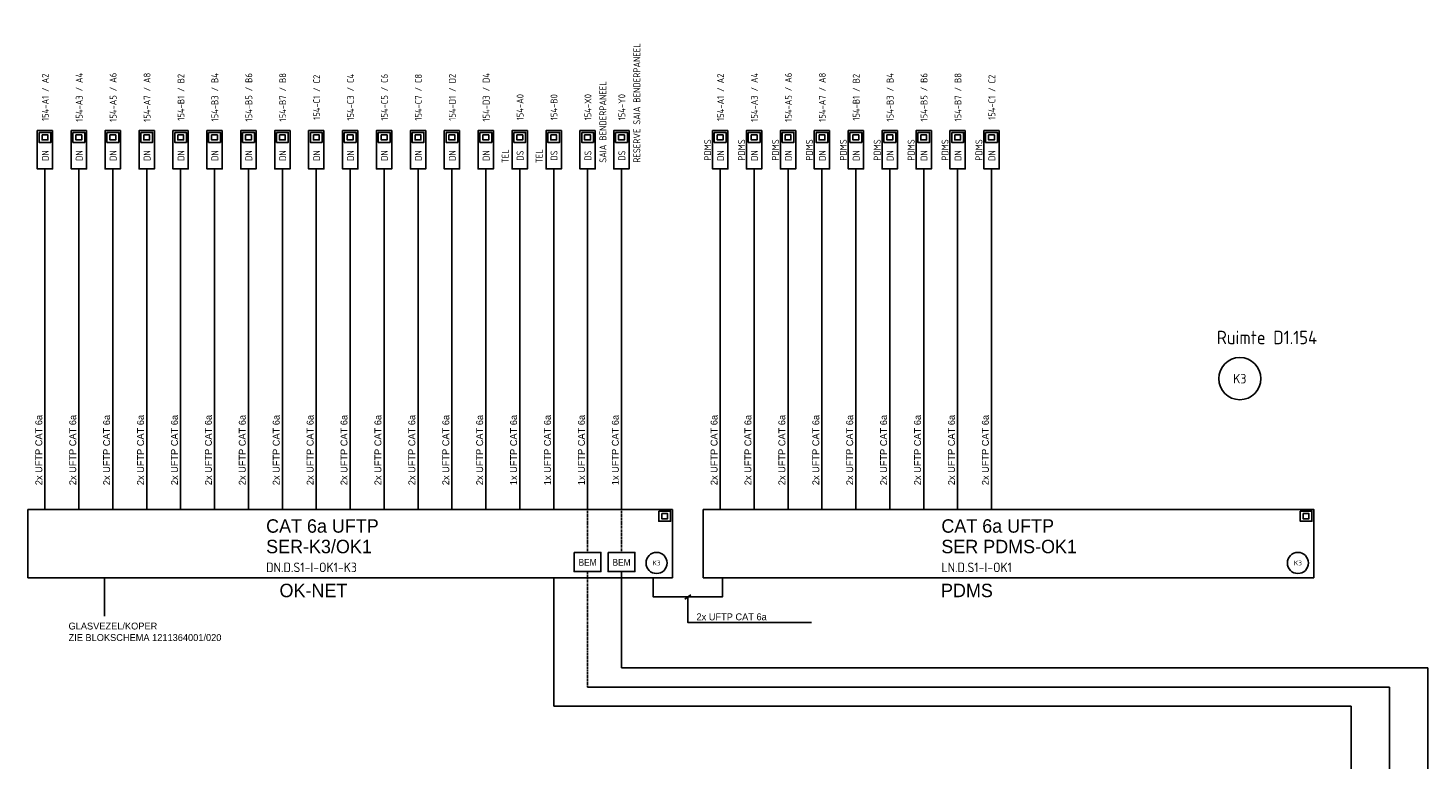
# Model space of a CAD drawing. Header units: millimetres. Extents: x -54 to 1704, y -342 to 469.
# Tile 3 of 17: x -54 to 311, y -41 to 150. Entities that reach past the tile are written whole.
import ezdxf
from ezdxf.enums import TextEntityAlignment as Align

# ---------------------------------------------------------------- set-up
doc = ezdxf.new("R2010")
doc.units = ezdxf.units.MM
doc.linetypes.add('DASHED', pattern=[19.05, 12.7, -6.35])
for name, color, linetype in [('AT$1A---_BIJSCHRIFT', 7, 'Continuous'), ('AT$1A---_TEKST', 2, 'Continuous'), ('E--L6100', 3, 'Continuous'), ('E--L6400', 3, 'Continuous'), ('EB6122--_ATTRIB', 2, 'Continuous'), ('EB6441--_ATTRIB', 2, 'Continuous'), ('EL6122--_AARD-NEN3134', 3, 'Continuous'), ('EL6441--_DN', 7, 'Continuous')]:
    doc.layers.add(name, color=color, linetype=linetype)
doc.styles.add('1_8', font='ISO.shx', dxfattribs={"height": 1.8})
doc.styles.add('2_5', font='iso.shx', dxfattribs={"height": 2.5})
doc.styles.add('GBB_ISOP', font='b-gbp3.shx')
doc.styles.add('NORATT', font='isocp.shx')
doc.styles.add('Normaal_staand', font='iso.shx')

# ---------------------------------------------------------------- blocks, each defined once
blk = doc.blocks.new('ES3134')
at = {"color": 0}
blk.add_circle((0, 0), 5.5, dxfattribs=at)
at = {"style": '1_8', "flags": 8}
blk.add_attdef('M_CODE', text='', height=1.8, dxfattribs=at).set_placement((0, 0), align=Align.MIDDLE_CENTER)
at = {"color": 0, "style": '2_5', "flags": 8}
blk.add_attdef('CODE', text='', height=2.5, dxfattribs=at).set_placement((0, 0), align=Align.MIDDLE)
blk = doc.blocks.new('DATA-LS3')
at = {"layer": 'E--L6400', "color": 2, "linetype": 'Continuous'}
blk.add_line((3.1, 0), (0, 0), dxfattribs=at)
for points in [[(13.1, -2), (3.1, -2), (3.1, 2), (13.1, 2)], [(12.63, 1.53), (12.63, -1.54), (10.01, -1.54), (10.01, 1.53)], [(11.98, 0.76), (11.98, -0.77), (10.67, -0.77), (10.67, 0.76)]]:
    blk.add_lwpolyline(points, close=True, dxfattribs=at)
at = {"style": 'NORATT'}
for tag, flags, p in [('CODE', 9, (8.06, 6.75)), ('M_CODE', 8, (8.06, 3.75))]:
    blk.add_attdef(tag, text='', height=1.8, dxfattribs=dict(at, flags=flags)).set_placement(p, align=Align.MIDDLE_CENTER)
for tag, flags, p in [('PANEEL', 9, (0, 3)), ('GRP', 8, (0, -5)), ('RUIMTE', 9, (0, -7.5))]:
    blk.add_attdef(tag, text='', height=1.8, dxfattribs=dict(at, flags=flags)).set_placement(p, align=Align.MIDDLE_LEFT)
at = {"color": 1, "style": 'NORATT'}
blk.add_attdef('DATACODE', text='', height=1.8, dxfattribs=at).set_placement((8.06, 3.75), align=Align.MIDDLE_CENTER)
blk.add_attdef('DATA-TST', text='', height=1.8, dxfattribs=at).set_placement((4.62, 0), align=Align.MIDDLE_LEFT)

msp = doc.modelspace()

# ---------------------------------------------------------------- linework, layer by layer
at = {"color": 3}
for p, q in [((-54.12, 24.39), (113.98, 24.39)), ((-54.12, 6.55), (-54.12, 24.39)), ((113.98, 24.39), (113.98, 6.55)), ((113.98, 6.55), (-54.12, 6.55))]:
    msp.add_line(p, q, dxfattribs=at)
at = {"color": 1, "linetype": 'DASHED', "ltscale": 0.02}
for p, q in [((91.86, 24.39), (91.86, 13.16)), ((100.71, 24.39), (100.71, 13.16)), ((91.86, -21.95), (91.86, 8.16))]:
    msp.add_line(p, q, dxfattribs=at)
at = {"color": 1}
for p, q in [((100.71, 8.16), (100.71, -16.95)), ((-34.12, 6.55), (-34.12, -3.45)), ((83.02, 6.55), (83.02, -26.95)), ((117.26, 0.98), (118.76, 2.12)), ((100.71, -16.95), (311.11, -16.95)), ((311.11, -16.95), (311.11, -318.3)), ((301.11, -21.95), (91.86, -21.95)), ((301.11, -21.95), (301.11, -318.3)), ((291.11, -26.95), (83.02, -26.95)), ((291.11, -26.95), (291.11, -318.3))]:
    msp.add_line(p, q, dxfattribs=at)
at = {"color": 3}
msp.add_lwpolyline([(122.04, 24.39), (281.29, 24.39), (281.29, 6.55), (122.04, 6.55)], close=True, dxfattribs=at)
at = {"color": 1}
for points in [[(88.36, 13.16), (95.36, 13.16), (95.36, 8.16), (88.36, 8.16)], [(97.21, 13.16), (104.21, 13.16), (104.21, 8.16), (97.21, 8.16)]]:
    msp.add_lwpolyline(points, close=True, dxfattribs=at)
for points in [[(108.98, 6.55), (108.98, 1.55), (127.04, 1.55), (127.04, 6.55)], [(118.01, 1.55), (118.01, -5.08), (150.29, -5.08)]]:
    msp.add_lwpolyline(points, dxfattribs=at)
at = {"layer": 'E--L6100', "color": 1}
msp.add_line((-49.7, 110.04), (-49.7, 24.39), dxfattribs=at)
for points in [[(-40.85, 110.04), (-40.85, 24.39)], [(-32, 110.04), (-32, 24.39)], [(-23.15, 110.04), (-23.15, 24.39)], [(-14.31, 110.04), (-14.31, 24.39)], [(-5.46, 110.04), (-5.46, 24.39)], [(3.39, 110.04), (3.39, 24.39)], [(12.24, 110.04), (12.24, 24.39)], [(21.08, 110.04), (21.08, 24.39)], [(29.93, 110.04), (29.93, 24.39)], [(38.78, 110.04), (38.78, 24.39)], [(47.63, 110.04), (47.63, 24.39)], [(56.47, 110.04), (56.47, 24.39)], [(65.32, 110.04), (65.32, 24.39)], [(74.17, 110.04), (74.17, 24.39)], [(83.02, 110.04), (83.02, 24.39)], [(91.86, 110.04), (91.86, 24.39)], [(100.71, 110.04), (100.71, 24.39)], [(126.46, 110.04), (126.46, 24.39)], [(135.31, 110.04), (135.31, 24.39)], [(144.16, 110.04), (144.16, 24.39)], [(153.01, 110.04), (153.01, 24.39)], [(161.85, 110.04), (161.85, 24.39)], [(170.7, 110.04), (170.7, 24.39)], [(179.55, 110.04), (179.55, 24.39)], [(188.4, 110.04), (188.4, 24.39)], [(197.24, 110.04), (197.24, 24.39)]]:
    msp.add_lwpolyline(points, dxfattribs=at)
at = {"layer": 'E--L6400', "color": 2, "linetype": 'Continuous'}
for points in [[(110.45, 23.92), (113.52, 23.92), (113.52, 21.3), (110.45, 21.3)], [(111.22, 23.27), (112.75, 23.27), (112.75, 21.96), (111.22, 21.96)], [(277.77, 23.92), (280.83, 23.92), (280.83, 21.3), (277.77, 21.3)], [(278.53, 23.27), (280.06, 23.27), (280.06, 21.96), (278.53, 21.96)]]:
    msp.add_lwpolyline(points, close=True, dxfattribs=at)

# ---------------------------------------------------------------- block references
at = {"layer": 'EL6122--_AARD-NEN3134'}
ref = msp.add_blockref('ES3134', (262.02, 58.47), dxfattribs=at)
ref.add_attrib('CODE', 'K3', dxfattribs={"layer": 'EB6122--_ATTRIB', "color": 2, "height": 2.5, "style": 'NORATT', "flags": 8}).set_placement((262.02, 58.47), align=Align.MIDDLE)
ref = msp.add_blockref('ES3134', (109.86, 10.41), dxfattribs=dict(at, xscale=0.5, yscale=0.5, zscale=0.5))
ref.add_attrib('CODE', 'K3', dxfattribs={"layer": 'EB6122--_ATTRIB', "color": 2, "height": 1.25, "style": 'NORATT', "flags": 8}).set_placement((109.86, 10.41), align=Align.MIDDLE)
ref = msp.add_blockref('ES3134', (277.17, 10.41), dxfattribs=dict(at, xscale=0.5, yscale=0.5, zscale=0.5))
ref.add_attrib('CODE', 'K3', dxfattribs={"layer": 'EB6122--_ATTRIB', "color": 2, "height": 1.25, "style": 'NORATT', "flags": 8}).set_placement((277.17, 10.41), align=Align.MIDDLE)
at = {"layer": 'EL6441--_DN'}
ref = msp.add_blockref('DATA-LS3', (100.71, 110.04), dxfattribs=dict(at, rotation=90))
ref.add_attrib('DATACODE', '154-Y0', dxfattribs={"layer": 'EB6441--_ATTRIB', "color": 1, "height": 1.8, "rotation": 90, "style": 'NORATT'}).set_placement((100.8, 129.26), align=Align.MIDDLE_CENTER)
ref.add_attrib('DATA-TST', 'DS', dxfattribs={"layer": 'EB6441--_ATTRIB', "color": 1, "height": 1.8, "rotation": 90, "style": 'NORATT'}).set_placement((100.8, 116.62), align=Align.MIDDLE_CENTER)
ref.add_attrib('GRP', 'RESERVE SAIA BENDERPANEEL', dxfattribs={"layer": 'EB6441--_ATTRIB', "color": 1, "height": 1.8, "rotation": -270, "style": 'NORATT', "oblique": 360, "flags": 8}).set_placement((104.71, 114.79), align=Align.MIDDLE_LEFT)
ref = msp.add_blockref('DATA-LS3', (91.86, 110.04), dxfattribs=dict(at, rotation=90))
ref.add_attrib('DATACODE', '154-X0', dxfattribs={"layer": 'EB6441--_ATTRIB', "color": 1, "height": 1.8, "rotation": 90, "style": 'NORATT'}).set_placement((91.96, 129.26), align=Align.MIDDLE_CENTER)
ref.add_attrib('DATA-TST', 'DS', dxfattribs={"layer": 'EB6441--_ATTRIB', "color": 1, "height": 1.8, "rotation": 90, "style": 'NORATT'}).set_placement((91.96, 116.62), align=Align.MIDDLE_CENTER)
ref.add_attrib('GRP', 'SAIA BENDERPANEEL', dxfattribs={"layer": 'EB6441--_ATTRIB', "color": 1, "height": 1.8, "rotation": -270, "style": 'NORATT', "oblique": 360, "flags": 8}).set_placement((95.86, 114.79), align=Align.MIDDLE_LEFT)
ref = msp.add_blockref('DATA-LS3', (-49.7, 110.04), dxfattribs=dict(at, rotation=90))
ref.add_attrib('DATACODE', '154-A1 / A2', dxfattribs={"layer": 'EB6441--_ATTRIB', "color": 1, "height": 1.8, "rotation": 90, "style": 'NORATT'}).set_placement((-49.6, 131.84), align=Align.MIDDLE_CENTER)
ref.add_attrib('DATA-TST', 'DN', dxfattribs={"layer": 'EB6441--_ATTRIB', "color": 1, "height": 1.8, "rotation": 90, "style": 'NORATT'}).set_placement((-49.6, 116.62), align=Align.MIDDLE_CENTER)
ref = msp.add_blockref('DATA-LS3', (-40.85, 110.04), dxfattribs=dict(at, rotation=90))
ref.add_attrib('DATACODE', '154-A3 / A4', dxfattribs={"layer": 'EB6441--_ATTRIB', "color": 1, "height": 1.8, "rotation": 90, "style": 'NORATT'}).set_placement((-40.75, 131.84), align=Align.MIDDLE_CENTER)
ref.add_attrib('DATA-TST', 'DN', dxfattribs={"layer": 'EB6441--_ATTRIB', "color": 1, "height": 1.8, "rotation": 90, "style": 'NORATT'}).set_placement((-40.75, 116.62), align=Align.MIDDLE_CENTER)
ref = msp.add_blockref('DATA-LS3', (-32, 110.04), dxfattribs=dict(at, rotation=90))
ref.add_attrib('DATACODE', '154-A5 / A6', dxfattribs={"layer": 'EB6441--_ATTRIB', "color": 1, "height": 1.8, "rotation": 90, "style": 'NORATT'}).set_placement((-31.91, 131.84), align=Align.MIDDLE_CENTER)
ref.add_attrib('DATA-TST', 'DN', dxfattribs={"layer": 'EB6441--_ATTRIB', "color": 1, "height": 1.8, "rotation": 90, "style": 'NORATT'}).set_placement((-31.91, 116.62), align=Align.MIDDLE_CENTER)
ref = msp.add_blockref('DATA-LS3', (-23.15, 110.04), dxfattribs=dict(at, rotation=90))
ref.add_attrib('DATACODE', '154-A7 / A8', dxfattribs={"layer": 'EB6441--_ATTRIB', "color": 1, "height": 1.8, "rotation": 90, "style": 'NORATT'}).set_placement((-23.06, 131.84), align=Align.MIDDLE_CENTER)
ref.add_attrib('DATA-TST', 'DN', dxfattribs={"layer": 'EB6441--_ATTRIB', "color": 1, "height": 1.8, "rotation": 90, "style": 'NORATT'}).set_placement((-23.06, 116.62), align=Align.MIDDLE_CENTER)
ref = msp.add_blockref('DATA-LS3', (-14.31, 110.04), dxfattribs=dict(at, rotation=90))
ref.add_attrib('DATACODE', '154-B1 / B2', dxfattribs={"layer": 'EB6441--_ATTRIB', "color": 1, "height": 1.8, "rotation": 90, "style": 'NORATT'}).set_placement((-14.21, 131.84), align=Align.MIDDLE_CENTER)
ref.add_attrib('DATA-TST', 'DN', dxfattribs={"layer": 'EB6441--_ATTRIB', "color": 1, "height": 1.8, "rotation": 90, "style": 'NORATT'}).set_placement((-14.21, 116.62), align=Align.MIDDLE_CENTER)
ref = msp.add_blockref('DATA-LS3', (-5.46, 110.04), dxfattribs=dict(at, rotation=90))
ref.add_attrib('DATACODE', '154-B3 / B4', dxfattribs={"layer": 'EB6441--_ATTRIB', "color": 1, "height": 1.8, "rotation": 90, "style": 'NORATT'}).set_placement((-5.37, 131.84), align=Align.MIDDLE_CENTER)
ref.add_attrib('DATA-TST', 'DN', dxfattribs={"layer": 'EB6441--_ATTRIB', "color": 1, "height": 1.8, "rotation": 90, "style": 'NORATT'}).set_placement((-5.37, 116.62), align=Align.MIDDLE_CENTER)
ref = msp.add_blockref('DATA-LS3', (3.39, 110.04), dxfattribs=dict(at, rotation=90))
ref.add_attrib('DATACODE', '154-B5 / B6', dxfattribs={"layer": 'EB6441--_ATTRIB', "color": 1, "height": 1.8, "rotation": 90, "style": 'NORATT'}).set_placement((3.48, 131.84), align=Align.MIDDLE_CENTER)
ref.add_attrib('DATA-TST', 'DN', dxfattribs={"layer": 'EB6441--_ATTRIB', "color": 1, "height": 1.8, "rotation": 90, "style": 'NORATT'}).set_placement((3.48, 116.62), align=Align.MIDDLE_CENTER)
ref = msp.add_blockref('DATA-LS3', (12.24, 110.04), dxfattribs=dict(at, rotation=90))
ref.add_attrib('DATACODE', '154-B7 / B8', dxfattribs={"layer": 'EB6441--_ATTRIB', "color": 1, "height": 1.8, "rotation": 90, "style": 'NORATT'}).set_placement((12.33, 131.84), align=Align.MIDDLE_CENTER)
ref.add_attrib('DATA-TST', 'DN', dxfattribs={"layer": 'EB6441--_ATTRIB', "color": 1, "height": 1.8, "rotation": 90, "style": 'NORATT'}).set_placement((12.33, 116.62), align=Align.MIDDLE_CENTER)
ref = msp.add_blockref('DATA-LS3', (21.08, 110.04), dxfattribs=dict(at, rotation=90))
ref.add_attrib('DATACODE', '154-C1 / C2', dxfattribs={"layer": 'EB6441--_ATTRIB', "color": 1, "height": 1.8, "rotation": 90, "style": 'NORATT'}).set_placement((21.18, 131.84), align=Align.MIDDLE_CENTER)
ref.add_attrib('DATA-TST', 'DN', dxfattribs={"layer": 'EB6441--_ATTRIB', "color": 1, "height": 1.8, "rotation": 90, "style": 'NORATT'}).set_placement((21.18, 116.62), align=Align.MIDDLE_CENTER)
ref = msp.add_blockref('DATA-LS3', (29.93, 110.04), dxfattribs=dict(at, rotation=90))
ref.add_attrib('DATACODE', '154-C3 / C4', dxfattribs={"layer": 'EB6441--_ATTRIB', "color": 1, "height": 1.8, "rotation": 90, "style": 'NORATT'}).set_placement((30.02, 131.84), align=Align.MIDDLE_CENTER)
ref.add_attrib('DATA-TST', 'DN', dxfattribs={"layer": 'EB6441--_ATTRIB', "color": 1, "height": 1.8, "rotation": 90, "style": 'NORATT'}).set_placement((30.02, 116.62), align=Align.MIDDLE_CENTER)
ref = msp.add_blockref('DATA-LS3', (38.78, 110.04), dxfattribs=dict(at, rotation=90))
ref.add_attrib('DATACODE', '154-C5 / C6', dxfattribs={"layer": 'EB6441--_ATTRIB', "color": 1, "height": 1.8, "rotation": 90, "style": 'NORATT'}).set_placement((38.87, 131.84), align=Align.MIDDLE_CENTER)
ref.add_attrib('DATA-TST', 'DN', dxfattribs={"layer": 'EB6441--_ATTRIB', "color": 1, "height": 1.8, "rotation": 90, "style": 'NORATT'}).set_placement((38.87, 116.62), align=Align.MIDDLE_CENTER)
ref = msp.add_blockref('DATA-LS3', (47.63, 110.04), dxfattribs=dict(at, rotation=90))
ref.add_attrib('DATACODE', '154-C7 / C8', dxfattribs={"layer": 'EB6441--_ATTRIB', "color": 1, "height": 1.8, "rotation": 90, "style": 'NORATT'}).set_placement((47.72, 131.84), align=Align.MIDDLE_CENTER)
ref.add_attrib('DATA-TST', 'DN', dxfattribs={"layer": 'EB6441--_ATTRIB', "color": 1, "height": 1.8, "rotation": 90, "style": 'NORATT'}).set_placement((47.72, 116.62), align=Align.MIDDLE_CENTER)
ref = msp.add_blockref('DATA-LS3', (56.47, 110.04), dxfattribs=dict(at, rotation=90))
ref.add_attrib('DATACODE', '154-D1 / D2', dxfattribs={"layer": 'EB6441--_ATTRIB', "color": 1, "height": 1.8, "rotation": 90, "style": 'NORATT'}).set_placement((56.57, 131.84), align=Align.MIDDLE_CENTER)
ref.add_attrib('DATA-TST', 'DN', dxfattribs={"layer": 'EB6441--_ATTRIB', "color": 1, "height": 1.8, "rotation": 90, "style": 'NORATT'}).set_placement((56.57, 116.62), align=Align.MIDDLE_CENTER)
ref = msp.add_blockref('DATA-LS3', (65.32, 110.04), dxfattribs=dict(at, rotation=90))
ref.add_attrib('DATACODE', '154-D3 / D4', dxfattribs={"layer": 'EB6441--_ATTRIB', "color": 1, "height": 1.8, "rotation": 90, "style": 'NORATT'}).set_placement((65.41, 131.84), align=Align.MIDDLE_CENTER)
ref.add_attrib('DATA-TST', 'DN', dxfattribs={"layer": 'EB6441--_ATTRIB', "color": 1, "height": 1.8, "rotation": 90, "style": 'NORATT'}).set_placement((65.41, 116.62), align=Align.MIDDLE_CENTER)
ref = msp.add_blockref('DATA-LS3', (126.46, 110.04), dxfattribs=dict(at, rotation=90))
ref.add_attrib('DATACODE', '154-A1 / A2', dxfattribs={"layer": 'EB6441--_ATTRIB', "color": 1, "height": 1.8, "rotation": 90, "style": 'NORATT', "oblique": 360}).set_placement((126.56, 131.84), align=Align.MIDDLE_CENTER)
ref.add_attrib('DATA-TST', 'DN', dxfattribs={"layer": 'EB6441--_ATTRIB', "color": 1, "height": 1.8, "rotation": 90, "style": 'NORATT', "oblique": 360}).set_placement((126.56, 116.62), align=Align.MIDDLE_CENTER)
ref.add_attrib('M_CODE', 'PDMS', dxfattribs={"layer": 'EB6441--_ATTRIB', "color": 1, "height": 1.8, "rotation": 90, "style": 'NORATT', "flags": 8}).set_placement((123.19, 118.09), align=Align.MIDDLE_CENTER)
ref = msp.add_blockref('DATA-LS3', (135.31, 110.04), dxfattribs=dict(at, rotation=90))
ref.add_attrib('DATACODE', '154-A3 / A4', dxfattribs={"layer": 'EB6441--_ATTRIB', "color": 1, "height": 1.8, "rotation": 90, "style": 'NORATT', "oblique": 360}).set_placement((135.4, 131.84), align=Align.MIDDLE_CENTER)
ref.add_attrib('DATA-TST', 'DN', dxfattribs={"layer": 'EB6441--_ATTRIB', "color": 1, "height": 1.8, "rotation": 90, "style": 'NORATT', "oblique": 360}).set_placement((135.4, 116.62), align=Align.MIDDLE_CENTER)
ref.add_attrib('M_CODE', 'PDMS', dxfattribs={"layer": 'EB6441--_ATTRIB', "color": 1, "height": 1.8, "rotation": 90, "style": 'NORATT', "flags": 8}).set_placement((132.03, 118.09), align=Align.MIDDLE_CENTER)
ref = msp.add_blockref('DATA-LS3', (144.16, 110.04), dxfattribs=dict(at, rotation=90))
ref.add_attrib('DATACODE', '154-A5 / A6', dxfattribs={"layer": 'EB6441--_ATTRIB', "color": 1, "height": 1.8, "rotation": 90, "style": 'NORATT', "oblique": 360}).set_placement((144.25, 131.84), align=Align.MIDDLE_CENTER)
ref.add_attrib('DATA-TST', 'DN', dxfattribs={"layer": 'EB6441--_ATTRIB', "color": 1, "height": 1.8, "rotation": 90, "style": 'NORATT', "oblique": 360}).set_placement((144.25, 116.62), align=Align.MIDDLE_CENTER)
ref.add_attrib('M_CODE', 'PDMS', dxfattribs={"layer": 'EB6441--_ATTRIB', "color": 1, "height": 1.8, "rotation": 90, "style": 'NORATT', "flags": 8}).set_placement((140.88, 118.09), align=Align.MIDDLE_CENTER)
ref = msp.add_blockref('DATA-LS3', (153.01, 110.04), dxfattribs=dict(at, rotation=90))
ref.add_attrib('DATACODE', '154-A7 / A8', dxfattribs={"layer": 'EB6441--_ATTRIB', "color": 1, "height": 1.8, "rotation": 90, "style": 'NORATT', "oblique": 360}).set_placement((153.1, 131.84), align=Align.MIDDLE_CENTER)
ref.add_attrib('DATA-TST', 'DN', dxfattribs={"layer": 'EB6441--_ATTRIB', "color": 1, "height": 1.8, "rotation": 90, "style": 'NORATT', "oblique": 360}).set_placement((153.1, 116.62), align=Align.MIDDLE_CENTER)
ref.add_attrib('M_CODE', 'PDMS', dxfattribs={"layer": 'EB6441--_ATTRIB', "color": 1, "height": 1.8, "rotation": 90, "style": 'NORATT', "flags": 8}).set_placement((149.73, 118.09), align=Align.MIDDLE_CENTER)
ref = msp.add_blockref('DATA-LS3', (161.85, 110.04), dxfattribs=dict(at, rotation=90))
ref.add_attrib('DATACODE', '154-B1 / B2', dxfattribs={"layer": 'EB6441--_ATTRIB', "color": 1, "height": 1.8, "rotation": 90, "style": 'NORATT', "oblique": 360}).set_placement((161.95, 131.84), align=Align.MIDDLE_CENTER)
ref.add_attrib('DATA-TST', 'DN', dxfattribs={"layer": 'EB6441--_ATTRIB', "color": 1, "height": 1.8, "rotation": 90, "style": 'NORATT', "oblique": 360}).set_placement((161.95, 116.62), align=Align.MIDDLE_CENTER)
ref.add_attrib('M_CODE', 'PDMS', dxfattribs={"layer": 'EB6441--_ATTRIB', "color": 1, "height": 1.8, "rotation": 90, "style": 'NORATT', "flags": 8}).set_placement((158.58, 118.09), align=Align.MIDDLE_CENTER)
ref = msp.add_blockref('DATA-LS3', (170.7, 110.04), dxfattribs=dict(at, rotation=90))
ref.add_attrib('DATACODE', '154-B3 / B4', dxfattribs={"layer": 'EB6441--_ATTRIB', "color": 1, "height": 1.8, "rotation": 90, "style": 'NORATT', "oblique": 360}).set_placement((170.79, 131.84), align=Align.MIDDLE_CENTER)
ref.add_attrib('DATA-TST', 'DN', dxfattribs={"layer": 'EB6441--_ATTRIB', "color": 1, "height": 1.8, "rotation": 90, "style": 'NORATT', "oblique": 360}).set_placement((170.79, 116.62), align=Align.MIDDLE_CENTER)
ref.add_attrib('M_CODE', 'PDMS', dxfattribs={"layer": 'EB6441--_ATTRIB', "color": 1, "height": 1.8, "rotation": 90, "style": 'NORATT', "flags": 8}).set_placement((167.42, 118.09), align=Align.MIDDLE_CENTER)
ref = msp.add_blockref('DATA-LS3', (179.55, 110.04), dxfattribs=dict(at, rotation=90))
ref.add_attrib('DATACODE', '154-B5 / B6', dxfattribs={"layer": 'EB6441--_ATTRIB', "color": 1, "height": 1.8, "rotation": 90, "style": 'NORATT', "oblique": 360}).set_placement((179.64, 131.84), align=Align.MIDDLE_CENTER)
ref.add_attrib('DATA-TST', 'DN', dxfattribs={"layer": 'EB6441--_ATTRIB', "color": 1, "height": 1.8, "rotation": 90, "style": 'NORATT', "oblique": 360}).set_placement((179.64, 116.62), align=Align.MIDDLE_CENTER)
ref.add_attrib('M_CODE', 'PDMS', dxfattribs={"layer": 'EB6441--_ATTRIB', "color": 1, "height": 1.8, "rotation": 90, "style": 'NORATT', "flags": 8}).set_placement((176.27, 118.09), align=Align.MIDDLE_CENTER)
ref = msp.add_blockref('DATA-LS3', (188.4, 110.04), dxfattribs=dict(at, rotation=90))
ref.add_attrib('DATACODE', '154-B7 / B8', dxfattribs={"layer": 'EB6441--_ATTRIB', "color": 1, "height": 1.8, "rotation": 90, "style": 'NORATT', "oblique": 360}).set_placement((188.49, 131.84), align=Align.MIDDLE_CENTER)
ref.add_attrib('DATA-TST', 'DN', dxfattribs={"layer": 'EB6441--_ATTRIB', "color": 1, "height": 1.8, "rotation": 90, "style": 'NORATT', "oblique": 360}).set_placement((188.49, 116.62), align=Align.MIDDLE_CENTER)
ref.add_attrib('M_CODE', 'PDMS', dxfattribs={"layer": 'EB6441--_ATTRIB', "color": 1, "height": 1.8, "rotation": 90, "style": 'NORATT', "flags": 8}).set_placement((185.12, 118.09), align=Align.MIDDLE_CENTER)
ref = msp.add_blockref('DATA-LS3', (197.24, 110.04), dxfattribs=dict(at, rotation=90))
ref.add_attrib('DATACODE', '154-C1 / C2', dxfattribs={"layer": 'EB6441--_ATTRIB', "color": 1, "height": 1.8, "rotation": 90, "style": 'NORATT', "oblique": 360}).set_placement((197.34, 131.84), align=Align.MIDDLE_CENTER)
ref.add_attrib('DATA-TST', 'DN', dxfattribs={"layer": 'EB6441--_ATTRIB', "color": 1, "height": 1.8, "rotation": 90, "style": 'NORATT', "oblique": 360}).set_placement((197.34, 116.62), align=Align.MIDDLE_CENTER)
ref.add_attrib('M_CODE', 'PDMS', dxfattribs={"layer": 'EB6441--_ATTRIB', "color": 1, "height": 1.8, "rotation": 90, "style": 'NORATT', "flags": 8}).set_placement((193.96, 118.09), align=Align.MIDDLE_CENTER)
ref = msp.add_blockref('DATA-LS3', (74.17, 110.04), dxfattribs=dict(at, rotation=90))
ref.add_attrib('DATACODE', '154-A0', dxfattribs={"layer": 'EB6441--_ATTRIB', "color": 1, "height": 1.8, "rotation": 90, "style": 'NORATT'}).set_placement((74.26, 129.26), align=Align.MIDDLE_CENTER)
ref.add_attrib('DATA-TST', 'DS', dxfattribs={"layer": 'EB6441--_ATTRIB', "color": 1, "height": 1.8, "rotation": 90, "style": 'NORATT'}).set_placement((74.26, 116.62), align=Align.MIDDLE_CENTER)
ref.add_attrib('GRP', 'TEL', dxfattribs={"layer": 'EB6441--_ATTRIB', "color": 1, "height": 1.8, "rotation": -270, "style": 'NORATT', "oblique": 360, "flags": 8}).set_placement((70.4, 114.68), align=Align.MIDDLE_LEFT)
ref = msp.add_blockref('DATA-LS3', (83.02, 110.04), dxfattribs=dict(at, rotation=90))
ref.add_attrib('DATACODE', '154-B0', dxfattribs={"layer": 'EB6441--_ATTRIB', "color": 1, "height": 1.8, "rotation": 90, "style": 'NORATT'}).set_placement((83.11, 129.26), align=Align.MIDDLE_CENTER)
ref.add_attrib('DATA-TST', 'DS', dxfattribs={"layer": 'EB6441--_ATTRIB', "color": 1, "height": 1.8, "rotation": 90, "style": 'NORATT'}).set_placement((83.11, 116.62), align=Align.MIDDLE_CENTER)
ref.add_attrib('GRP', 'TEL', dxfattribs={"layer": 'EB6441--_ATTRIB', "color": 1, "height": 1.8, "rotation": -270, "style": 'NORATT', "oblique": 360, "flags": 8}).set_placement((79.25, 114.68), align=Align.MIDDLE_LEFT)

# ---------------------------------------------------------------- texts
at = {"layer": 'AT$1A---_BIJSCHRIFT', "color": 2, "style": 'Normaal_staand'}
for s, height, p in [('Ruimte D1.154', 3.5, (256.03, 69.21)), ('DN.D.S1-I-OK1-K3', 2.5, (8.01, 9.27)), ('LN.D.S1-I-OK1', 2.5, (184.17, 9.27))]:
    msp.add_text(s, height=height, dxfattribs=at).set_placement(p, align=Align.MIDDLE_LEFT)
at = {"layer": 'AT$1A---_TEKST', "style": 'GBB_ISOP'}
for s, p in [('2x UFTP CAT 6a', (-49.86, 30.69)), ('2x UFTP CAT 6a', (-41.01, 30.69)), ('2x UFTP CAT 6a', (-32.17, 30.69)), ('2x UFTP CAT 6a', (-23.32, 30.69)), ('2x UFTP CAT 6a', (-14.47, 30.69)), ('2x UFTP CAT 6a', (-5.62, 30.69)), ('2x UFTP CAT 6a', (3.22, 30.69)), ('2x UFTP CAT 6a', (12.07, 30.69)), ('2x UFTP CAT 6a', (20.92, 30.69)), ('2x UFTP CAT 6a', (29.76, 30.69)), ('2x UFTP CAT 6a', (38.61, 30.69)), ('2x UFTP CAT 6a', (47.46, 30.69)), ('2x UFTP CAT 6a', (56.31, 30.69)), ('2x UFTP CAT 6a', (65.15, 30.69)), ('1x UFTP CAT 6a', (74, 30.69)), ('1x UFTP CAT 6a', (82.85, 30.69)), ('1x UFTP CAT 6a', (91.7, 30.69)), ('1x UFTP CAT 6a', (100.54, 30.69)), ('2x UFTP CAT 6a', (126.3, 30.69)), ('2x UFTP CAT 6a', (135.14, 30.69)), ('2x UFTP CAT 6a', (143.99, 30.69)), ('2x UFTP CAT 6a', (152.84, 30.69)), ('2x UFTP CAT 6a', (161.69, 30.69)), ('2x UFTP CAT 6a', (170.53, 30.69)), ('2x UFTP CAT 6a', (179.38, 30.69)), ('2x UFTP CAT 6a', (188.23, 30.69)), ('2x UFTP CAT 6a', (197.08, 30.69))]:
    msp.add_text(s, height=1.8, rotation=90, dxfattribs=at).set_placement(p, align=Align.BOTTOM_LEFT)
at = {"layer": 'AT$1A---_TEKST', "color": 3, "style": 'GBB_ISOP'}
for s, p in [('CAT 6a UFTP', (8, 20.05)), ('CAT 6a UFTP', (184.16, 20.05)), ('SER-K3/OK1', (8, 14.7)), ('SER PDMS-OK1', (184.16, 14.7))]:
    msp.add_text(s, height=3.5, dxfattribs=at).set_placement(p, align=Align.MIDDLE_LEFT)
at = {"layer": 'AT$1A---_TEKST', "style": 'GBB_ISOP', "width": 0.9}
for p in [(91.87, 9.14), (100.72, 9.14)]:
    msp.add_text('BEM', height=1.8, dxfattribs=at).set_placement(p, align=Align.BOTTOM_CENTER)
at = {"layer": 'AT$1A---_TEKST', "color": 3, "style": 'GBB_ISOP'}
for s, p in [('OK-NET', (20.34, 3.24)), ('PDMS', (190.83, 3.24))]:
    msp.add_text(s, height=3.5, dxfattribs=at).set_placement(p, align=Align.MIDDLE)
at = {"layer": 'AT$1A---_TEKST', "style": 'GBB_ISOP'}
for s, p in [('2x UFTP CAT 6a', (120.28, -5.08)), ('GLASVEZEL/KOPER', (-43.54, -7.48)), ('ZIE BLOKSCHEMA 1211364001/020', (-43.54, -10.48))]:
    msp.add_text(s, height=1.8, dxfattribs=at).set_placement(p, align=Align.BOTTOM_LEFT)

doc.saveas('drawing.dxf')
